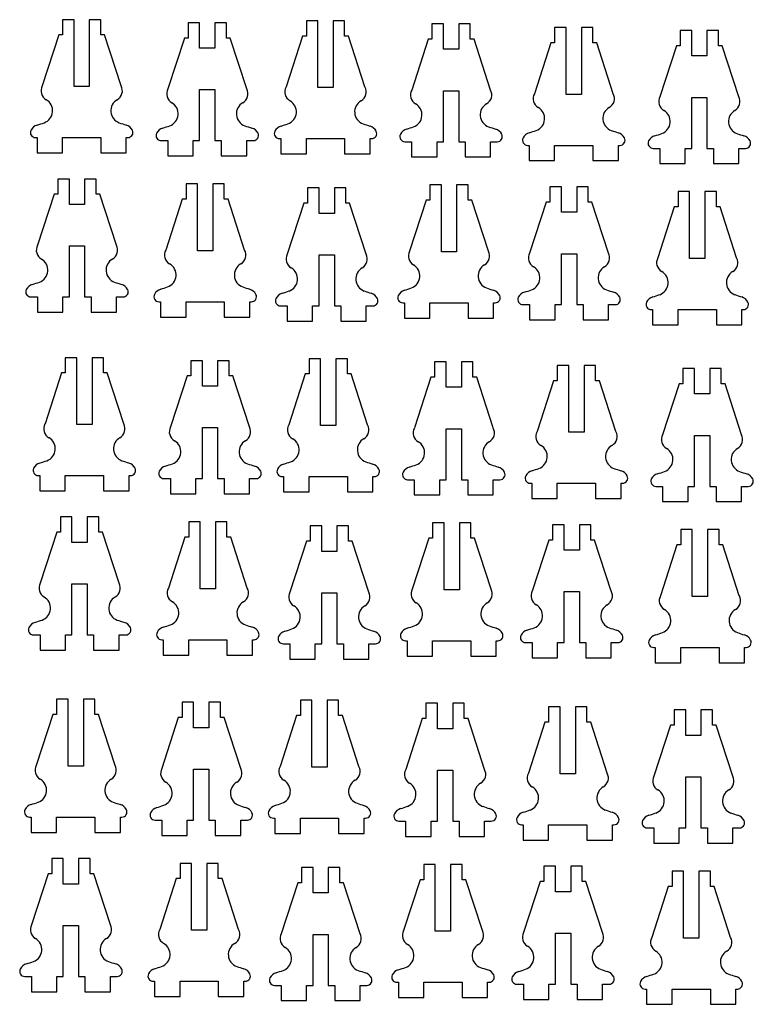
# Model space of a CAD drawing. Header units: millimetres. Extents: x 0 to 585, y 0 to 418.
# Tile 5 of 5: x 440 to 584, y 224 to 417. Entities that reach past the tile are written whole.
import ezdxf

# ---------------------------------------------------------------- set-up
doc = ezdxf.new("R2010")
doc.units = ezdxf.units.MM

msp = doc.modelspace()

# ---------------------------------------------------------------- linework, layer by layer
at = {"color": 7, "linetype": 'Continuous', "lineweight": 25}
for p, q in [((448.14, 416.85), (448.14, 413.85)), ((450.39, 416.85), (448.14, 416.85)), ((450.39, 403.72), (450.39, 416.85)), ((453.39, 416.85), (453.39, 403.72)), ((455.64, 416.85), (453.39, 416.85)), ((455.64, 413.85), (455.64, 416.85)), ((472.77, 416.26), (472.77, 413.26)), ((475.02, 416.26), (472.77, 416.26)), ((475.02, 411.26), (475.02, 416.26)), ((478.02, 416.26), (478.02, 411.26)), ((480.27, 416.26), (478.02, 416.26)), ((480.27, 413.26), (480.27, 416.26)), ((495.95, 416.65), (495.95, 413.65)), ((498.2, 416.65), (495.95, 416.65)), ((498.2, 403.52), (498.2, 416.65)), ((501.2, 416.65), (501.2, 403.52)), ((503.45, 416.65), (501.2, 416.65)), ((503.45, 413.65), (503.45, 416.65)), ((520.57, 416.05), (520.57, 413.05)), ((522.82, 416.05), (520.57, 416.05)), ((522.82, 411.05), (522.82, 416.05)), ((525.82, 416.05), (525.82, 411.05)), ((528.07, 416.05), (525.82, 416.05)), ((528.07, 413.05), (528.07, 416.05)), ((544.63, 415.34), (544.63, 412.34)), ((546.88, 415.34), (544.63, 415.34)), ((546.88, 402.2), (546.88, 415.34)), ((549.88, 415.34), (549.88, 402.2)), ((552.13, 415.34), (549.88, 415.34)), ((552.13, 412.34), (552.13, 415.34)), ((447.39, 413.85), (444.17, 403.85)), ((448.14, 413.85), (447.39, 413.85)), ((456.39, 413.85), (455.64, 413.85)), ((459.62, 403.85), (456.39, 413.85)), ((495.2, 413.65), (491.97, 403.65)), ((495.95, 413.65), (495.2, 413.65)), ((504.2, 413.65), (503.45, 413.65)), ((507.43, 403.65), (504.2, 413.65)), ((569.25, 414.74), (569.25, 411.74)), ((571.5, 414.74), (569.25, 414.74)), ((571.5, 409.74), (571.5, 414.74)), ((574.5, 414.74), (574.5, 409.74)), ((576.75, 414.74), (574.5, 414.74)), ((576.75, 411.74), (576.75, 414.74)), ((472.02, 413.26), (468.79, 403.26)), ((472.77, 413.26), (472.02, 413.26)), ((481.02, 413.26), (480.27, 413.26)), ((484.25, 403.26), (481.02, 413.26)), ((519.82, 413.05), (516.6, 403.05)), ((520.57, 413.05), (519.82, 413.05)), ((528.82, 413.05), (528.07, 413.05)), ((532.05, 403.05), (528.82, 413.05)), ((543.88, 412.34), (540.65, 402.34)), ((544.63, 412.34), (543.88, 412.34)), ((552.88, 412.34), (552.13, 412.34)), ((556.1, 402.34), (552.88, 412.34)), ((568.5, 411.74), (565.27, 401.74)), ((569.25, 411.74), (568.5, 411.74)), ((577.5, 411.74), (576.75, 411.74)), ((580.73, 401.74), (577.5, 411.74)), ((478.02, 411.26), (475.02, 411.26)), ((525.82, 411.05), (522.82, 411.05)), ((574.5, 409.74), (571.5, 409.74)), ((453.39, 403.72), (450.39, 403.72)), ((475.02, 403.13), (478.02, 403.13)), ((475.02, 393.13), (475.02, 403.13)), ((478.02, 403.13), (478.02, 393.13)), ((501.2, 403.52), (498.2, 403.52)), ((522.82, 402.92), (525.82, 402.92)), ((522.82, 392.92), (522.82, 402.92)), ((525.82, 402.92), (525.82, 392.92)), ((549.88, 402.2), (546.88, 402.2)), ((571.5, 401.61), (574.5, 401.61)), ((571.5, 391.61), (571.5, 401.61)), ((574.5, 401.61), (574.5, 391.61)), ((442.84, 393.72), (443.14, 393.72)), ((443.14, 393.72), (443.14, 390.72)), ((448.14, 393.72), (455.64, 393.72)), ((448.14, 390.72), (448.14, 393.72)), ((455.64, 393.72), (455.64, 390.72)), ((460.64, 393.72), (460.94, 393.72)), ((460.64, 390.72), (460.64, 393.72)), ((467.47, 393.13), (468.77, 393.13)), ((468.77, 393.13), (468.77, 390.13)), ((473.77, 393.13), (475.02, 393.13)), ((473.77, 390.13), (473.77, 393.13)), ((478.02, 393.13), (479.27, 393.13)), ((479.27, 393.13), (479.27, 390.13)), ((484.27, 393.13), (485.57, 393.13)), ((484.27, 390.13), (484.27, 393.13)), ((490.65, 393.52), (490.95, 393.52)), ((490.95, 393.52), (490.95, 390.52)), ((495.95, 393.52), (503.45, 393.52)), ((495.95, 390.52), (495.95, 393.52)), ((503.45, 393.52), (503.45, 390.52)), ((508.45, 393.52), (508.75, 393.52)), ((508.45, 390.52), (508.45, 393.52)), ((515.27, 392.92), (516.57, 392.92)), ((516.57, 392.92), (516.57, 389.92)), ((521.57, 392.92), (522.82, 392.92)), ((521.57, 389.92), (521.57, 392.92)), ((525.82, 392.92), (527.07, 392.92)), ((527.07, 392.92), (527.07, 389.92)), ((532.07, 392.92), (533.37, 392.92)), ((532.07, 389.92), (532.07, 392.92)), ((539.33, 392.2), (539.63, 392.2)), ((539.63, 392.2), (539.63, 389.2)), ((544.63, 392.2), (552.13, 392.2)), ((544.63, 389.2), (544.63, 392.2)), ((552.13, 392.2), (552.13, 389.2)), ((557.13, 392.2), (557.43, 392.2)), ((557.13, 389.2), (557.13, 392.2)), ((443.14, 390.72), (448.14, 390.72)), ((455.64, 390.72), (460.64, 390.72)), ((490.95, 390.52), (495.95, 390.52)), ((503.45, 390.52), (508.45, 390.52)), ((563.95, 391.61), (565.25, 391.61)), ((565.25, 391.61), (565.25, 388.61)), ((570.25, 391.61), (571.5, 391.61)), ((570.25, 388.61), (570.25, 391.61)), ((574.5, 391.61), (575.75, 391.61)), ((575.75, 391.61), (575.75, 388.61)), ((580.75, 391.61), (582.05, 391.61)), ((580.75, 388.61), (580.75, 391.61)), ((468.77, 390.13), (473.77, 390.13)), ((479.27, 390.13), (484.27, 390.13)), ((516.57, 389.92), (521.57, 389.92)), ((527.07, 389.92), (532.07, 389.92)), ((539.63, 389.2), (544.63, 389.2)), ((552.13, 389.2), (557.13, 389.2)), ((565.25, 388.61), (570.25, 388.61)), ((575.75, 388.61), (580.75, 388.61)), ((447.22, 385.6), (447.22, 382.6)), ((449.47, 385.6), (447.22, 385.6)), ((449.47, 380.6), (449.47, 385.6)), ((452.47, 385.6), (452.47, 380.6)), ((454.72, 385.6), (452.47, 385.6)), ((454.72, 382.6), (454.72, 385.6)), ((472.36, 384.65), (472.36, 381.65)), ((474.61, 384.65), (472.36, 384.65)), ((474.61, 371.51), (474.61, 384.65)), ((477.61, 384.65), (477.61, 371.51)), ((479.86, 384.65), (477.61, 384.65)), ((479.86, 381.65), (479.86, 384.65)), ((520.16, 384.44), (520.16, 381.44)), ((522.41, 384.44), (520.16, 384.44)), ((522.41, 371.31), (522.41, 384.44)), ((525.41, 384.44), (525.41, 371.31)), ((527.66, 384.44), (525.41, 384.44)), ((527.66, 381.44), (527.66, 384.44)), ((446.47, 382.6), (443.24, 372.6)), ((447.22, 382.6), (446.47, 382.6)), ((455.47, 382.6), (454.72, 382.6)), ((458.69, 372.6), (455.47, 382.6)), ((496.18, 383.85), (496.18, 380.85)), ((498.43, 383.85), (496.18, 383.85)), ((498.43, 378.85), (498.43, 383.85)), ((501.43, 383.85), (501.43, 378.85)), ((503.68, 383.85), (501.43, 383.85)), ((503.68, 380.85), (503.68, 383.85)), ((543.7, 384.08), (543.7, 381.08)), ((545.95, 384.08), (543.7, 384.08)), ((545.95, 379.08), (545.95, 384.08)), ((548.95, 384.08), (548.95, 379.08)), ((551.2, 384.08), (548.95, 384.08)), ((551.2, 381.08), (551.2, 384.08)), ((568.84, 383.13), (568.84, 380.13)), ((571.09, 383.13), (568.84, 383.13)), ((571.09, 370), (571.09, 383.13)), ((574.09, 383.13), (574.09, 370)), ((576.34, 383.13), (574.09, 383.13)), ((576.34, 380.13), (576.34, 383.13)), ((452.47, 380.6), (449.47, 380.6)), ((471.61, 381.65), (468.38, 371.65)), ((472.36, 381.65), (471.61, 381.65)), ((480.61, 381.65), (479.86, 381.65)), ((483.83, 371.65), (480.61, 381.65)), ((495.43, 380.85), (492.2, 370.85)), ((496.18, 380.85), (495.43, 380.85)), ((504.43, 380.85), (503.68, 380.85)), ((507.65, 370.85), (504.43, 380.85)), ((519.41, 381.44), (516.18, 371.44)), ((520.16, 381.44), (519.41, 381.44)), ((528.41, 381.44), (527.66, 381.44)), ((531.64, 371.44), (528.41, 381.44)), ((542.95, 381.08), (539.72, 371.08)), ((543.7, 381.08), (542.95, 381.08)), ((551.95, 381.08), (551.2, 381.08)), ((555.17, 371.08), (551.95, 381.08)), ((501.43, 378.85), (498.43, 378.85)), ((548.95, 379.08), (545.95, 379.08)), ((568.09, 380.13), (564.86, 370.13)), ((568.84, 380.13), (568.09, 380.13)), ((577.09, 380.13), (576.34, 380.13)), ((580.31, 370.13), (577.09, 380.13)), ((449.47, 372.46), (452.47, 372.46)), ((449.47, 362.46), (449.47, 372.46)), ((452.47, 372.46), (452.47, 362.46)), ((477.61, 371.51), (474.61, 371.51)), ((525.41, 371.31), (522.41, 371.31)), ((545.95, 370.95), (548.95, 370.95)), ((545.95, 360.95), (545.95, 370.95)), ((548.95, 370.95), (548.95, 360.95)), ((498.43, 370.72), (501.43, 370.72)), ((498.43, 360.72), (498.43, 370.72)), ((501.43, 370.72), (501.43, 360.72)), ((574.09, 370), (571.09, 370)), ((441.92, 362.46), (443.22, 362.46)), ((443.22, 362.46), (443.22, 359.46)), ((448.22, 362.46), (449.47, 362.46)), ((448.22, 359.46), (448.22, 362.46)), ((452.47, 362.46), (453.72, 362.46)), ((453.72, 362.46), (453.72, 359.46)), ((458.72, 362.46), (460.02, 362.46)), ((458.72, 359.46), (458.72, 362.46)), ((467.06, 361.51), (467.36, 361.51)), ((467.36, 361.51), (467.36, 358.51)), ((472.36, 361.51), (479.86, 361.51)), ((472.36, 358.51), (472.36, 361.51)), ((479.86, 361.51), (479.86, 358.51)), ((484.86, 361.51), (485.16, 361.51)), ((484.86, 358.51), (484.86, 361.51)), ((514.86, 361.31), (515.16, 361.31)), ((515.16, 361.31), (515.16, 358.31)), ((520.16, 361.31), (527.66, 361.31)), ((520.16, 358.31), (520.16, 361.31)), ((527.66, 361.31), (527.66, 358.31)), ((532.66, 361.31), (532.96, 361.31)), ((532.66, 358.31), (532.66, 361.31)), ((443.22, 359.46), (448.22, 359.46)), ((453.72, 359.46), (458.72, 359.46)), ((490.88, 360.72), (492.18, 360.72)), ((492.18, 360.72), (492.18, 357.72)), ((497.18, 360.72), (498.43, 360.72)), ((497.18, 357.72), (497.18, 360.72)), ((501.43, 360.72), (502.68, 360.72)), ((502.68, 360.72), (502.68, 357.72)), ((507.68, 360.72), (508.98, 360.72)), ((507.68, 357.72), (507.68, 360.72)), ((538.4, 360.95), (539.7, 360.95)), ((539.7, 360.95), (539.7, 357.95)), ((544.7, 360.95), (545.95, 360.95)), ((544.7, 357.95), (544.7, 360.95)), ((548.95, 360.95), (550.2, 360.95)), ((550.2, 360.95), (550.2, 357.95)), ((555.2, 360.95), (556.5, 360.95)), ((555.2, 357.95), (555.2, 360.95)), ((563.54, 360), (563.84, 360)), ((563.84, 360), (563.84, 357)), ((568.84, 360), (576.34, 360)), ((568.84, 357), (568.84, 360)), ((576.34, 360), (576.34, 357)), ((581.34, 360), (581.64, 360)), ((581.34, 357), (581.34, 360)), ((467.36, 358.51), (472.36, 358.51)), ((479.86, 358.51), (484.86, 358.51)), ((492.18, 357.72), (497.18, 357.72)), ((502.68, 357.72), (507.68, 357.72)), ((515.16, 358.31), (520.16, 358.31)), ((527.66, 358.31), (532.66, 358.31)), ((539.7, 357.95), (544.7, 357.95)), ((550.2, 357.95), (555.2, 357.95)), ((563.84, 357), (568.84, 357)), ((576.34, 357), (581.34, 357)), ((448.67, 350.55), (448.67, 347.55)), ((450.92, 350.55), (448.67, 350.55)), ((450.92, 337.42), (450.92, 350.55)), ((453.92, 350.55), (453.92, 337.42)), ((456.17, 350.55), (453.92, 350.55)), ((456.17, 347.55), (456.17, 350.55)), ((473.3, 349.96), (473.3, 346.96)), ((475.55, 349.96), (473.3, 349.96)), ((475.55, 344.96), (475.55, 349.96)), ((478.55, 349.96), (478.55, 344.96)), ((480.8, 349.96), (478.55, 349.96)), ((480.8, 346.96), (480.8, 349.96)), ((496.48, 350.35), (496.48, 347.35)), ((498.73, 350.35), (496.48, 350.35)), ((498.73, 337.22), (498.73, 350.35)), ((501.73, 350.35), (501.73, 337.22)), ((503.98, 350.35), (501.73, 350.35)), ((503.98, 347.35), (503.98, 350.35)), ((521.1, 349.76), (521.1, 346.76)), ((523.35, 349.76), (521.1, 349.76)), ((523.35, 344.76), (523.35, 349.76)), ((526.35, 349.76), (526.35, 344.76)), ((528.6, 349.76), (526.35, 349.76)), ((528.6, 346.76), (528.6, 349.76)), ((545.15, 349.04), (545.15, 346.04)), ((547.4, 349.04), (545.15, 349.04)), ((547.4, 335.91), (547.4, 349.04)), ((550.4, 349.04), (550.4, 335.91)), ((552.65, 349.04), (550.4, 349.04)), ((552.65, 346.04), (552.65, 349.04)), ((569.78, 348.44), (569.78, 345.44)), ((572.03, 348.44), (569.78, 348.44)), ((572.03, 343.44), (572.03, 348.44)), ((575.03, 348.44), (575.03, 343.44)), ((577.28, 348.44), (575.03, 348.44)), ((577.28, 345.44), (577.28, 348.44)), ((447.92, 347.55), (444.7, 337.55)), ((448.67, 347.55), (447.92, 347.55)), ((456.92, 347.55), (456.17, 347.55)), ((460.15, 337.55), (456.92, 347.55)), ((472.55, 346.96), (469.32, 336.96)), ((473.3, 346.96), (472.55, 346.96)), ((481.55, 346.96), (480.8, 346.96)), ((484.77, 336.96), (481.55, 346.96)), ((495.73, 347.35), (492.5, 337.35)), ((496.48, 347.35), (495.73, 347.35)), ((504.73, 347.35), (503.98, 347.35)), ((507.95, 337.35), (504.73, 347.35)), ((520.35, 346.76), (517.13, 336.76)), ((521.1, 346.76), (520.35, 346.76)), ((529.35, 346.76), (528.6, 346.76)), ((532.58, 336.76), (529.35, 346.76)), ((544.4, 346.04), (541.18, 336.04)), ((545.15, 346.04), (544.4, 346.04)), ((553.4, 346.04), (552.65, 346.04)), ((556.63, 336.04), (553.4, 346.04)), ((478.55, 344.96), (475.55, 344.96)), ((526.35, 344.76), (523.35, 344.76)), ((569.03, 345.44), (565.8, 335.44)), ((569.78, 345.44), (569.03, 345.44)), ((578.03, 345.44), (577.28, 345.44)), ((581.26, 335.44), (578.03, 345.44)), ((575.03, 343.44), (572.03, 343.44)), ((453.92, 337.42), (450.92, 337.42)), ((475.55, 336.83), (478.55, 336.83)), ((475.55, 326.83), (475.55, 336.83)), ((478.55, 336.83), (478.55, 326.83)), ((501.73, 337.22), (498.73, 337.22)), ((523.35, 336.62), (526.35, 336.62)), ((523.35, 326.62), (523.35, 336.62)), ((526.35, 336.62), (526.35, 326.62)), ((550.4, 335.91), (547.4, 335.91)), ((572.03, 335.31), (575.03, 335.31)), ((572.03, 325.31), (572.03, 335.31)), ((575.03, 335.31), (575.03, 325.31)), ((443.37, 327.42), (443.67, 327.42)), ((443.67, 327.42), (443.67, 324.42)), ((448.67, 327.42), (456.17, 327.42)), ((448.67, 324.42), (448.67, 327.42)), ((456.17, 327.42), (456.17, 324.42)), ((461.17, 327.42), (461.47, 327.42)), ((461.17, 324.42), (461.17, 327.42)), ((468, 326.83), (469.3, 326.83)), ((469.3, 326.83), (469.3, 323.83)), ((474.3, 326.83), (475.55, 326.83)), ((474.3, 323.83), (474.3, 326.83)), ((478.55, 326.83), (479.8, 326.83)), ((479.8, 326.83), (479.8, 323.83)), ((484.8, 326.83), (486.1, 326.83)), ((484.8, 323.83), (484.8, 326.83)), ((491.18, 327.22), (491.48, 327.22)), ((491.48, 327.22), (491.48, 324.22)), ((496.48, 327.22), (503.98, 327.22)), ((496.48, 324.22), (496.48, 327.22)), ((503.98, 327.22), (503.98, 324.22)), ((508.98, 327.22), (509.28, 327.22)), ((508.98, 324.22), (508.98, 327.22)), ((515.8, 326.62), (517.1, 326.62)), ((517.1, 326.62), (517.1, 323.62)), ((522.1, 326.62), (523.35, 326.62)), ((522.1, 323.62), (522.1, 326.62)), ((526.35, 326.62), (527.6, 326.62)), ((527.6, 326.62), (527.6, 323.62)), ((532.6, 326.62), (533.9, 326.62)), ((532.6, 323.62), (532.6, 326.62)), ((539.85, 325.91), (540.15, 325.91)), ((540.15, 325.91), (540.15, 322.91)), ((545.15, 325.91), (552.65, 325.91)), ((545.15, 322.91), (545.15, 325.91)), ((552.65, 325.91), (552.65, 322.91)), ((557.65, 325.91), (557.95, 325.91)), ((557.65, 322.91), (557.65, 325.91)), ((564.48, 325.31), (565.78, 325.31)), ((565.78, 325.31), (565.78, 322.31)), ((570.78, 325.31), (572.03, 325.31)), ((570.78, 322.31), (570.78, 325.31)), ((575.03, 325.31), (576.28, 325.31)), ((576.28, 325.31), (576.28, 322.31)), ((581.28, 325.31), (582.58, 325.31)), ((581.28, 322.31), (581.28, 325.31)), ((443.67, 324.42), (448.67, 324.42)), ((456.17, 324.42), (461.17, 324.42)), ((469.3, 323.83), (474.3, 323.83)), ((479.8, 323.83), (484.8, 323.83)), ((491.48, 324.22), (496.48, 324.22)), ((503.98, 324.22), (508.98, 324.22)), ((517.1, 323.62), (522.1, 323.62)), ((527.6, 323.62), (532.6, 323.62)), ((540.15, 322.91), (545.15, 322.91)), ((552.65, 322.91), (557.65, 322.91)), ((565.78, 322.31), (570.78, 322.31)), ((576.28, 322.31), (581.28, 322.31)), ((447.74, 319.3), (447.74, 316.3)), ((449.99, 319.3), (447.74, 319.3)), ((449.99, 314.3), (449.99, 319.3)), ((452.99, 319.3), (452.99, 314.3)), ((455.24, 319.3), (452.99, 319.3)), ((455.24, 316.3), (455.24, 319.3)), ((472.88, 318.35), (472.88, 315.35)), ((475.13, 318.35), (472.88, 318.35)), ((475.13, 305.22), (475.13, 318.35)), ((478.13, 318.35), (478.13, 305.22)), ((480.38, 318.35), (478.13, 318.35)), ((480.38, 315.35), (480.38, 318.35)), ((496.7, 317.55), (496.7, 314.55)), ((498.95, 317.55), (496.7, 317.55)), ((498.95, 312.55), (498.95, 317.55)), ((501.95, 317.55), (501.95, 312.55)), ((504.2, 317.55), (501.95, 317.55)), ((504.2, 314.55), (504.2, 317.55)), ((520.69, 318.14), (520.69, 315.14)), ((522.94, 318.14), (520.69, 318.14)), ((522.94, 305.01), (522.94, 318.14)), ((525.94, 318.14), (525.94, 305.01)), ((528.19, 318.14), (525.94, 318.14)), ((528.19, 315.14), (528.19, 318.14)), ((544.22, 317.78), (544.22, 314.78)), ((546.47, 317.78), (544.22, 317.78)), ((546.47, 312.78), (546.47, 317.78)), ((549.47, 317.78), (549.47, 312.78)), ((551.72, 317.78), (549.47, 317.78)), ((551.72, 314.78), (551.72, 317.78)), ((569.36, 316.83), (569.36, 313.83)), ((571.61, 316.83), (569.36, 316.83)), ((571.61, 303.7), (571.61, 316.83)), ((574.61, 316.83), (574.61, 303.7)), ((576.86, 316.83), (574.61, 316.83)), ((576.86, 313.83), (576.86, 316.83)), ((446.99, 316.3), (443.77, 306.3)), ((447.74, 316.3), (446.99, 316.3)), ((455.99, 316.3), (455.24, 316.3)), ((459.22, 306.3), (455.99, 316.3)), ((472.13, 315.35), (468.91, 305.35)), ((472.88, 315.35), (472.13, 315.35)), ((481.13, 315.35), (480.38, 315.35)), ((484.36, 305.35), (481.13, 315.35)), ((519.94, 315.14), (516.71, 305.14)), ((520.69, 315.14), (519.94, 315.14)), ((528.94, 315.14), (528.19, 315.14)), ((532.16, 305.14), (528.94, 315.14)), ((452.99, 314.3), (449.99, 314.3)), ((495.95, 314.55), (492.73, 304.55)), ((496.7, 314.55), (495.95, 314.55)), ((504.95, 314.55), (504.2, 314.55)), ((508.18, 304.55), (504.95, 314.55)), ((543.47, 314.78), (540.25, 304.78)), ((544.22, 314.78), (543.47, 314.78)), ((552.47, 314.78), (551.72, 314.78)), ((555.7, 304.78), (552.47, 314.78)), ((568.61, 313.83), (565.39, 303.83)), ((569.36, 313.83), (568.61, 313.83)), ((577.61, 313.83), (576.86, 313.83)), ((580.84, 303.83), (577.61, 313.83)), ((501.95, 312.55), (498.95, 312.55)), ((549.47, 312.78), (546.47, 312.78)), ((449.99, 306.16), (452.99, 306.16)), ((449.99, 296.16), (449.99, 306.16)), ((452.99, 306.16), (452.99, 296.16)), ((478.13, 305.22), (475.13, 305.22)), ((498.95, 304.42), (501.95, 304.42)), ((498.95, 294.42), (498.95, 304.42)), ((501.95, 304.42), (501.95, 294.42)), ((525.94, 305.01), (522.94, 305.01)), ((546.47, 304.65), (549.47, 304.65)), ((546.47, 294.65), (546.47, 304.65)), ((549.47, 304.65), (549.47, 294.65)), ((574.61, 303.7), (571.61, 303.7)), ((442.44, 296.16), (443.74, 296.16)), ((443.74, 296.16), (443.74, 293.16)), ((448.74, 296.16), (449.99, 296.16)), ((448.74, 293.16), (448.74, 296.16)), ((452.99, 296.16), (454.24, 296.16)), ((454.24, 296.16), (454.24, 293.16)), ((459.24, 296.16), (460.54, 296.16)), ((459.24, 293.16), (459.24, 296.16)), ((467.58, 295.22), (467.88, 295.22)), ((467.88, 295.22), (467.88, 292.22)), ((472.88, 295.22), (480.38, 295.22)), ((472.88, 292.22), (472.88, 295.22)), ((480.38, 295.22), (480.38, 292.22)), ((485.38, 295.22), (485.68, 295.22)), ((485.38, 292.22), (485.38, 295.22)), ((491.4, 294.42), (492.7, 294.42)), ((492.7, 294.42), (492.7, 291.42)), ((497.7, 294.42), (498.95, 294.42)), ((497.7, 291.42), (497.7, 294.42)), ((501.95, 294.42), (503.2, 294.42)), ((503.2, 294.42), (503.2, 291.42)), ((508.2, 294.42), (509.5, 294.42)), ((508.2, 291.42), (508.2, 294.42)), ((515.39, 295.01), (515.69, 295.01)), ((515.69, 295.01), (515.69, 292.01)), ((520.69, 295.01), (528.19, 295.01)), ((520.69, 292.01), (520.69, 295.01)), ((528.19, 295.01), (528.19, 292.01)), ((533.19, 295.01), (533.49, 295.01)), ((533.19, 292.01), (533.19, 295.01)), ((538.92, 294.65), (540.22, 294.65)), ((540.22, 294.65), (540.22, 291.65)), ((545.22, 294.65), (546.47, 294.65)), ((545.22, 291.65), (545.22, 294.65)), ((549.47, 294.65), (550.72, 294.65)), ((550.72, 294.65), (550.72, 291.65)), ((555.72, 294.65), (557.02, 294.65)), ((555.72, 291.65), (555.72, 294.65)), ((564.06, 293.7), (564.36, 293.7)), ((564.36, 293.7), (564.36, 290.7)), ((569.36, 293.7), (576.86, 293.7)), ((569.36, 290.7), (569.36, 293.7)), ((576.86, 293.7), (576.86, 290.7)), ((581.86, 293.7), (582.16, 293.7)), ((581.86, 290.7), (581.86, 293.7)), ((443.74, 293.16), (448.74, 293.16)), ((454.24, 293.16), (459.24, 293.16)), ((467.88, 292.22), (472.88, 292.22)), ((480.38, 292.22), (485.38, 292.22)), ((515.69, 292.01), (520.69, 292.01)), ((528.19, 292.01), (533.19, 292.01)), ((492.7, 291.42), (497.7, 291.42)), ((503.2, 291.42), (508.2, 291.42)), ((540.22, 291.65), (545.22, 291.65)), ((550.72, 291.65), (555.72, 291.65)), ((564.36, 290.7), (569.36, 290.7)), ((576.86, 290.7), (581.86, 290.7)), ((446.97, 283.56), (446.97, 280.56)), ((449.22, 283.56), (446.97, 283.56)), ((449.22, 270.43), (449.22, 283.56)), ((452.22, 283.56), (452.22, 270.43)), ((454.47, 283.56), (452.22, 283.56)), ((454.47, 280.56), (454.47, 283.56)), ((471.59, 282.96), (471.59, 279.96)), ((473.84, 282.96), (471.59, 282.96)), ((473.84, 277.96), (473.84, 282.96)), ((476.84, 282.96), (476.84, 277.96)), ((479.09, 282.96), (476.84, 282.96)), ((479.09, 279.96), (479.09, 282.96)), ((494.77, 283.35), (494.77, 280.35)), ((497.02, 283.35), (494.77, 283.35)), ((497.02, 270.22), (497.02, 283.35)), ((500.02, 283.35), (500.02, 270.22)), ((502.27, 283.35), (500.02, 283.35)), ((502.27, 280.35), (502.27, 283.35)), ((519.4, 282.76), (519.4, 279.76)), ((521.65, 282.76), (519.4, 282.76)), ((521.65, 277.76), (521.65, 282.76)), ((524.65, 282.76), (524.65, 277.76)), ((526.9, 282.76), (524.65, 282.76)), ((526.9, 279.76), (526.9, 282.76)), ((543.45, 282.04), (543.45, 279.04)), ((545.7, 282.04), (543.45, 282.04)), ((545.7, 268.91), (545.7, 282.04)), ((548.7, 282.04), (548.7, 268.91)), ((550.95, 282.04), (548.7, 282.04)), ((550.95, 279.04), (550.95, 282.04)), ((446.22, 280.56), (442.99, 270.56)), ((446.97, 280.56), (446.22, 280.56)), ((455.22, 280.56), (454.47, 280.56)), ((458.44, 270.56), (455.22, 280.56)), ((494.02, 280.35), (490.8, 270.35)), ((494.77, 280.35), (494.02, 280.35)), ((503.02, 280.35), (502.27, 280.35)), ((506.25, 270.35), (503.02, 280.35)), ((568.07, 281.45), (568.07, 278.45)), ((570.32, 281.45), (568.07, 281.45)), ((570.32, 276.45), (570.32, 281.45)), ((573.32, 281.45), (573.32, 276.45)), ((575.57, 281.45), (573.32, 281.45)), ((575.57, 278.45), (575.57, 281.45)), ((470.84, 279.96), (467.62, 269.96)), ((471.59, 279.96), (470.84, 279.96)), ((479.84, 279.96), (479.09, 279.96)), ((483.07, 269.96), (479.84, 279.96)), ((518.65, 279.76), (515.42, 269.76)), ((519.4, 279.76), (518.65, 279.76)), ((527.65, 279.76), (526.9, 279.76)), ((530.87, 269.76), (527.65, 279.76)), ((542.7, 279.04), (539.47, 269.04)), ((543.45, 279.04), (542.7, 279.04)), ((551.7, 279.04), (550.95, 279.04)), ((554.93, 269.04), (551.7, 279.04)), ((567.32, 278.45), (564.1, 268.45)), ((568.07, 278.45), (567.32, 278.45)), ((576.32, 278.45), (575.57, 278.45)), ((579.55, 268.45), (576.32, 278.45)), ((476.84, 277.96), (473.84, 277.96)), ((524.65, 277.76), (521.65, 277.76)), ((573.32, 276.45), (570.32, 276.45)), ((452.22, 270.43), (449.22, 270.43)), ((473.84, 269.83), (476.84, 269.83)), ((473.84, 259.83), (473.84, 269.83)), ((476.84, 269.83), (476.84, 259.83)), ((500.02, 270.22), (497.02, 270.22)), ((521.65, 269.63), (524.65, 269.63)), ((521.65, 259.63), (521.65, 269.63)), ((524.65, 269.63), (524.65, 259.63)), ((548.7, 268.91), (545.7, 268.91)), ((570.32, 268.31), (573.32, 268.31)), ((570.32, 258.31), (570.32, 268.31)), ((573.32, 268.31), (573.32, 258.31)), ((441.67, 260.43), (441.97, 260.43)), ((441.97, 260.43), (441.97, 257.43)), ((446.97, 260.43), (454.47, 260.43)), ((446.97, 257.43), (446.97, 260.43)), ((454.47, 260.43), (454.47, 257.43)), ((459.47, 260.43), (459.77, 260.43)), ((459.47, 257.43), (459.47, 260.43)), ((466.29, 259.83), (467.59, 259.83)), ((467.59, 259.83), (467.59, 256.83)), ((472.59, 259.83), (473.84, 259.83)), ((472.59, 256.83), (472.59, 259.83)), ((476.84, 259.83), (478.09, 259.83)), ((478.09, 259.83), (478.09, 256.83)), ((483.09, 259.83), (484.39, 259.83)), ((483.09, 256.83), (483.09, 259.83)), ((489.47, 260.22), (489.77, 260.22)), ((489.77, 260.22), (489.77, 257.22)), ((494.77, 260.22), (502.27, 260.22)), ((494.77, 257.22), (494.77, 260.22)), ((502.27, 260.22), (502.27, 257.22)), ((507.27, 260.22), (507.57, 260.22)), ((507.27, 257.22), (507.27, 260.22)), ((514.1, 259.63), (515.4, 259.63)), ((515.4, 259.63), (515.4, 256.63)), ((520.4, 259.63), (521.65, 259.63)), ((520.4, 256.63), (520.4, 259.63)), ((524.65, 259.63), (525.9, 259.63)), ((525.9, 259.63), (525.9, 256.63)), ((530.9, 259.63), (532.2, 259.63)), ((530.9, 256.63), (530.9, 259.63)), ((538.15, 258.91), (538.45, 258.91)), ((538.45, 258.91), (538.45, 255.91)), ((543.45, 258.91), (550.95, 258.91)), ((543.45, 255.91), (543.45, 258.91)), ((550.95, 258.91), (550.95, 255.91)), ((555.95, 258.91), (556.25, 258.91)), ((555.95, 255.91), (555.95, 258.91)), ((441.97, 257.43), (446.97, 257.43)), ((454.47, 257.43), (459.47, 257.43)), ((489.77, 257.22), (494.77, 257.22)), ((502.27, 257.22), (507.27, 257.22)), ((562.77, 258.31), (564.07, 258.31)), ((564.07, 258.31), (564.07, 255.31)), ((569.07, 258.31), (570.32, 258.31)), ((569.07, 255.31), (569.07, 258.31)), ((573.32, 258.31), (574.57, 258.31)), ((574.57, 258.31), (574.57, 255.31)), ((579.57, 258.31), (580.87, 258.31)), ((579.57, 255.31), (579.57, 258.31)), ((467.59, 256.83), (472.59, 256.83)), ((478.09, 256.83), (483.09, 256.83)), ((515.4, 256.63), (520.4, 256.63)), ((525.9, 256.63), (530.9, 256.63)), ((538.45, 255.91), (543.45, 255.91)), ((550.95, 255.91), (555.95, 255.91)), ((564.07, 255.31), (569.07, 255.31)), ((574.57, 255.31), (579.57, 255.31)), ((446.04, 252.3), (446.04, 249.3)), ((448.29, 252.3), (446.04, 252.3)), ((448.29, 247.3), (448.29, 252.3)), ((451.29, 252.3), (451.29, 247.3)), ((453.54, 252.3), (451.29, 252.3)), ((453.54, 249.3), (453.54, 252.3)), ((471.18, 251.35), (471.18, 248.35)), ((473.43, 251.35), (471.18, 251.35)), ((473.43, 238.22), (473.43, 251.35)), ((476.43, 251.35), (476.43, 238.22)), ((478.68, 251.35), (476.43, 251.35)), ((478.68, 248.35), (478.68, 251.35)), ((518.98, 251.15), (518.98, 248.15)), ((521.23, 251.15), (518.98, 251.15)), ((521.23, 238.02), (521.23, 251.15)), ((524.23, 251.15), (524.23, 238.02)), ((526.48, 251.15), (524.23, 251.15)), ((526.48, 248.15), (526.48, 251.15)), ((445.29, 249.3), (442.06, 239.3)), ((446.04, 249.3), (445.29, 249.3)), ((454.29, 249.3), (453.54, 249.3)), ((457.51, 239.3), (454.29, 249.3)), ((495, 250.55), (495, 247.55)), ((497.25, 250.55), (495, 250.55)), ((497.25, 245.55), (497.25, 250.55)), ((500.25, 250.55), (500.25, 245.55)), ((502.5, 250.55), (500.25, 250.55)), ((502.5, 247.55), (502.5, 250.55)), ((542.52, 250.78), (542.52, 247.78)), ((544.77, 250.78), (542.52, 250.78)), ((544.77, 245.78), (544.77, 250.78)), ((547.77, 250.78), (547.77, 245.78)), ((550.02, 250.78), (547.77, 250.78)), ((550.02, 247.78), (550.02, 250.78)), ((567.66, 249.83), (567.66, 246.83)), ((569.91, 249.83), (567.66, 249.83)), ((569.91, 236.7), (569.91, 249.83)), ((572.91, 249.83), (572.91, 236.7)), ((575.16, 249.83), (572.91, 249.83)), ((575.16, 246.83), (575.16, 249.83)), ((451.29, 247.3), (448.29, 247.3)), ((470.43, 248.35), (467.2, 238.35)), ((471.18, 248.35), (470.43, 248.35)), ((479.43, 248.35), (478.68, 248.35)), ((482.66, 238.35), (479.43, 248.35)), ((494.25, 247.55), (491.02, 237.55)), ((495, 247.55), (494.25, 247.55)), ((503.25, 247.55), (502.5, 247.55)), ((506.48, 237.55), (503.25, 247.55)), ((518.23, 248.15), (515.01, 238.15)), ((518.98, 248.15), (518.23, 248.15)), ((527.23, 248.15), (526.48, 248.15)), ((530.46, 238.15), (527.23, 248.15)), ((541.77, 247.78), (538.54, 237.78)), ((542.52, 247.78), (541.77, 247.78)), ((550.77, 247.78), (550.02, 247.78)), ((554, 237.78), (550.77, 247.78)), ((500.25, 245.55), (497.25, 245.55)), ((547.77, 245.78), (544.77, 245.78)), ((566.91, 246.83), (563.68, 236.83)), ((567.66, 246.83), (566.91, 246.83)), ((575.91, 246.83), (575.16, 246.83)), ((579.14, 236.83), (575.91, 246.83)), ((448.29, 239.17), (451.29, 239.17)), ((448.29, 229.17), (448.29, 239.17)), ((451.29, 239.17), (451.29, 229.17)), ((476.43, 238.22), (473.43, 238.22)), ((524.23, 238.02), (521.23, 238.02)), ((544.77, 237.65), (547.77, 237.65)), ((544.77, 227.65), (544.77, 237.65)), ((547.77, 237.65), (547.77, 227.65)), ((497.25, 237.42), (500.25, 237.42)), ((497.25, 227.42), (497.25, 237.42)), ((500.25, 237.42), (500.25, 227.42)), ((572.91, 236.7), (569.91, 236.7)), ((440.74, 229.17), (442.04, 229.17)), ((442.04, 229.17), (442.04, 226.17)), ((447.04, 229.17), (448.29, 229.17)), ((447.04, 226.17), (447.04, 229.17)), ((451.29, 229.17), (452.54, 229.17)), ((452.54, 229.17), (452.54, 226.17)), ((457.54, 229.17), (458.84, 229.17)), ((457.54, 226.17), (457.54, 229.17)), ((465.88, 228.22), (466.18, 228.22)), ((466.18, 228.22), (466.18, 225.22)), ((471.18, 228.22), (478.68, 228.22)), ((471.18, 225.22), (471.18, 228.22)), ((478.68, 228.22), (478.68, 225.22)), ((483.68, 228.22), (483.98, 228.22)), ((483.68, 225.22), (483.68, 228.22)), ((513.68, 228.02), (513.98, 228.02)), ((513.98, 228.02), (513.98, 225.02)), ((518.98, 228.02), (526.48, 228.02)), ((518.98, 225.02), (518.98, 228.02)), ((526.48, 228.02), (526.48, 225.02)), ((531.48, 228.02), (531.78, 228.02)), ((531.48, 225.02), (531.48, 228.02)), ((442.04, 226.17), (447.04, 226.17)), ((452.54, 226.17), (457.54, 226.17)), ((489.7, 227.42), (491, 227.42)), ((491, 227.42), (491, 224.42)), ((496, 227.42), (497.25, 227.42)), ((496, 224.42), (496, 227.42)), ((500.25, 227.42), (501.5, 227.42)), ((501.5, 227.42), (501.5, 224.42)), ((506.5, 227.42), (507.8, 227.42)), ((506.5, 224.42), (506.5, 227.42)), ((537.22, 227.65), (538.52, 227.65)), ((538.52, 227.65), (538.52, 224.65)), ((543.52, 227.65), (544.77, 227.65)), ((543.52, 224.65), (543.52, 227.65)), ((547.77, 227.65), (549.02, 227.65)), ((549.02, 227.65), (549.02, 224.65)), ((554.02, 227.65), (555.32, 227.65)), ((554.02, 224.65), (554.02, 227.65)), ((562.36, 226.7), (562.66, 226.7)), ((562.66, 226.7), (562.66, 223.7)), ((567.66, 226.7), (575.16, 226.7)), ((567.66, 223.7), (567.66, 226.7)), ((575.16, 226.7), (575.16, 223.7)), ((580.16, 226.7), (580.46, 226.7)), ((580.16, 223.7), (580.16, 226.7)), ((466.18, 225.22), (471.18, 225.22)), ((478.68, 225.22), (483.68, 225.22)), ((491, 224.42), (496, 224.42)), ((501.5, 224.42), (506.5, 224.42)), ((513.98, 225.02), (518.98, 225.02)), ((526.48, 225.02), (531.48, 225.02)), ((538.52, 224.65), (543.52, 224.65)), ((549.02, 224.65), (554.02, 224.65)), ((562.66, 223.7), (567.66, 223.7)), ((575.16, 223.7), (580.16, 223.7))]:
    msp.add_line(p, q, dxfattribs=at)
for centre, radius, start, end in [((445.92, 402.89), 2, 151.2792, 240.2048), ((457.87, 402.89), 2, 299.7952, 28.7208), ((470.55, 402.3), 2, 151.2792, 240.2048), ((482.49, 402.3), 2, 299.7952, 28.7208), ((493.73, 402.69), 2, 151.2792, 240.2048), ((505.67, 402.69), 2, 299.7952, 28.7208), ((518.35, 402.09), 2, 151.2792, 240.2048), ((530.3, 402.09), 2, 299.7952, 28.7208), ((542.4, 401.37), 2, 151.2792, 240.2048), ((554.35, 401.37), 2, 299.7952, 28.7208), ((443.69, 398.99), 2.5, 289.783, 60.2048), ((460.1, 398.99), 2.5, 119.7952, 250.217), ((468.31, 398.39), 2.5, 289.783, 60.2048), ((484.73, 398.39), 2.5, 119.7952, 250.217), ((491.49, 398.78), 2.5, 289.783, 60.2048), ((507.91, 398.78), 2.5, 119.7952, 250.217), ((516.12, 398.19), 2.5, 289.783, 60.2048), ((532.53, 398.19), 2.5, 119.7952, 250.217), ((567.03, 400.78), 2, 151.2792, 240.2048), ((578.97, 400.78), 2, 299.7952, 28.7208), ((540.17, 397.47), 2.5, 289.783, 60.2048), ((556.58, 397.47), 2.5, 119.7952, 250.217), ((564.79, 396.88), 2.5, 289.783, 60.2048), ((581.21, 396.88), 2.5, 119.7952, 250.217), ((443.74, 394.27), 2, 106.4297, 153.2663), ((436.26, 419.64), 24.45, 286.4297, 289.783), ((467.53, 419.64), 24.45, 250.217, 253.5703), ((460.05, 394.27), 2, 26.7337, 73.5703), ((460.88, 419.05), 24.45, 286.4297, 289.783), ((492.16, 419.05), 24.45, 250.217, 253.5703), ((491.54, 394.07), 2, 106.4297, 153.2663), ((484.06, 419.44), 24.45, 286.4297, 289.783), ((515.34, 419.44), 24.45, 250.217, 253.5703), ((507.86, 394.07), 2, 26.7337, 73.5703), ((442.84, 394.72), 1, 153.2663, 270), ((460.94, 394.72), 1, 270, 26.7337), ((467.47, 394.13), 1, 153.2663, 270), ((468.36, 393.68), 2, 106.4297, 153.2663), ((484.68, 393.68), 2, 26.7337, 73.5703), ((485.57, 394.13), 1, 270, 26.7337), ((490.65, 394.52), 1, 153.2663, 270), ((508.75, 394.52), 1, 270, 26.7337), ((515.27, 393.92), 1, 153.2663, 270), ((516.17, 393.47), 2, 106.4297, 153.2663), ((508.69, 418.85), 24.45, 286.4297, 289.783), ((539.96, 418.85), 24.45, 250.217, 253.5703), ((532.48, 393.47), 2, 26.7337, 73.5703), ((533.37, 393.92), 1, 270, 26.7337), ((540.22, 392.75), 2, 106.4297, 153.2663), ((532.74, 418.13), 24.45, 286.4297, 289.783), ((564.01, 418.13), 24.45, 250.217, 253.5703), ((556.53, 392.75), 2, 26.7337, 73.5703), ((564.84, 392.16), 2, 106.4297, 153.2663), ((557.36, 417.53), 24.45, 286.4297, 289.783), ((588.64, 417.53), 24.45, 250.217, 253.5703), ((581.16, 392.16), 2, 26.7337, 73.5703), ((539.33, 393.2), 1, 153.2663, 270), ((557.43, 393.2), 1, 270, 26.7337), ((563.95, 392.61), 1, 153.2663, 270), ((582.05, 392.61), 1, 270, 26.7337), ((444.99, 371.63), 2, 151.2792, 240.2048), ((456.94, 371.63), 2, 299.7952, 28.7208), ((470.13, 370.69), 2, 151.2792, 240.2048), ((482.08, 370.69), 2, 299.7952, 28.7208), ((517.94, 370.48), 2, 151.2792, 240.2048), ((529.88, 370.48), 2, 299.7952, 28.7208), ((541.47, 370.12), 2, 151.2792, 240.2048), ((553.42, 370.12), 2, 299.7952, 28.7208), ((442.76, 367.73), 2.5, 289.783, 60.2048), ((459.17, 367.73), 2.5, 119.7952, 250.217), ((467.9, 366.78), 2.5, 289.783, 60.2048), ((484.32, 366.78), 2.5, 119.7952, 250.217), ((493.95, 369.89), 2, 151.2792, 240.2048), ((505.9, 369.89), 2, 299.7952, 28.7208), ((566.62, 369.17), 2, 151.2792, 240.2048), ((578.56, 369.17), 2, 299.7952, 28.7208), ((491.72, 365.98), 2.5, 289.783, 60.2048), ((508.14, 365.98), 2.5, 119.7952, 250.217), ((515.7, 366.58), 2.5, 289.783, 60.2048), ((532.12, 366.58), 2.5, 119.7952, 250.217), ((539.24, 366.21), 2.5, 289.783, 60.2048), ((555.65, 366.21), 2.5, 119.7952, 250.217), ((564.38, 365.26), 2.5, 289.783, 60.2048), ((580.8, 365.26), 2.5, 119.7952, 250.217), ((435.33, 388.39), 24.45, 286.4297, 289.783), ((466.6, 388.39), 24.45, 250.217, 253.5703), ((441.92, 363.46), 1, 153.2663, 270), ((442.81, 363.01), 2, 106.4297, 153.2663), ((459.12, 363.01), 2, 26.7337, 73.5703), ((460.02, 363.46), 1, 270, 26.7337), ((467.95, 362.06), 2, 106.4297, 153.2663), ((460.47, 387.44), 24.45, 286.4297, 289.783), ((491.75, 387.44), 24.45, 250.217, 253.5703), ((484.26, 362.06), 2, 26.7337, 73.5703), ((491.77, 361.27), 2, 106.4297, 153.2663), ((484.29, 386.64), 24.45, 286.4297, 289.783), ((515.57, 386.64), 24.45, 250.217, 253.5703), ((508.08, 361.27), 2, 26.7337, 73.5703), ((515.75, 361.86), 2, 106.4297, 153.2663), ((508.27, 387.24), 24.45, 286.4297, 289.783), ((539.55, 387.24), 24.45, 250.217, 253.5703), ((532.07, 361.86), 2, 26.7337, 73.5703), ((539.29, 361.5), 2, 106.4297, 153.2663), ((531.81, 386.87), 24.45, 286.4297, 289.783), ((563.09, 386.87), 24.45, 250.217, 253.5703), ((555.6, 361.5), 2, 26.7337, 73.5703), ((467.06, 362.51), 1, 153.2663, 270), ((485.16, 362.51), 1, 270, 26.7337), ((490.88, 361.72), 1, 153.2663, 270), ((508.98, 361.72), 1, 270, 26.7337), ((514.86, 362.31), 1, 153.2663, 270), ((532.96, 362.31), 1, 270, 26.7337), ((538.4, 361.95), 1, 153.2663, 270), ((556.5, 361.95), 1, 270, 26.7337), ((563.54, 361), 1, 153.2663, 270), ((564.43, 360.55), 2, 106.4297, 153.2663), ((556.95, 385.92), 24.45, 286.4297, 289.783), ((588.23, 385.92), 24.45, 250.217, 253.5703), ((580.74, 360.55), 2, 26.7337, 73.5703), ((581.64, 361), 1, 270, 26.7337), ((446.45, 336.59), 2, 151.2792, 240.2048), ((458.39, 336.59), 2, 299.7952, 28.7208), ((471.07, 336), 2, 151.2792, 240.2048), ((483.02, 336), 2, 299.7952, 28.7208), ((494.25, 336.39), 2, 151.2792, 240.2048), ((506.2, 336.39), 2, 299.7952, 28.7208), ((518.88, 335.79), 2, 151.2792, 240.2048), ((530.82, 335.79), 2, 299.7952, 28.7208), ((444.21, 332.69), 2.5, 289.783, 60.2048), ((460.63, 332.69), 2.5, 119.7952, 250.217), ((468.84, 332.09), 2.5, 289.783, 60.2048), ((485.26, 332.09), 2.5, 119.7952, 250.217), ((492.02, 332.48), 2.5, 289.783, 60.2048), ((508.44, 332.48), 2.5, 119.7952, 250.217), ((542.93, 335.08), 2, 151.2792, 240.2048), ((554.88, 335.08), 2, 299.7952, 28.7208), ((567.56, 334.48), 2, 151.2792, 240.2048), ((579.5, 334.48), 2, 299.7952, 28.7208), ((516.64, 331.89), 2.5, 289.783, 60.2048), ((533.06, 331.89), 2.5, 119.7952, 250.217), ((540.69, 331.17), 2.5, 289.783, 60.2048), ((557.11, 331.17), 2.5, 119.7952, 250.217), ((565.32, 330.58), 2.5, 289.783, 60.2048), ((581.74, 330.58), 2.5, 119.7952, 250.217), ((436.78, 353.35), 24.45, 286.4297, 289.783), ((468.06, 353.35), 24.45, 250.217, 253.5703), ((443.37, 328.42), 1, 153.2663, 270), ((444.26, 327.97), 2, 106.4297, 153.2663), ((460.58, 327.97), 2, 26.7337, 73.5703), ((461.47, 328.42), 1, 270, 26.7337), ((468.89, 327.38), 2, 106.4297, 153.2663), ((461.41, 352.75), 24.45, 286.4297, 289.783), ((492.69, 352.75), 24.45, 250.217, 253.5703), ((485.2, 327.38), 2, 26.7337, 73.5703), ((491.18, 328.22), 1, 153.2663, 270), ((492.07, 327.77), 2, 106.4297, 153.2663), ((484.59, 353.14), 24.45, 286.4297, 289.783), ((515.87, 353.14), 24.45, 250.217, 253.5703), ((508.38, 327.77), 2, 26.7337, 73.5703), ((509.28, 328.22), 1, 270, 26.7337), ((516.7, 327.17), 2, 106.4297, 153.2663), ((509.21, 352.55), 24.45, 286.4297, 289.783), ((540.49, 352.55), 24.45, 250.217, 253.5703), ((533.01, 327.17), 2, 26.7337, 73.5703), ((540.75, 326.46), 2, 106.4297, 153.2663), ((533.26, 351.83), 24.45, 286.4297, 289.783), ((564.54, 351.83), 24.45, 250.217, 253.5703), ((557.06, 326.46), 2, 26.7337, 73.5703), ((468, 327.83), 1, 153.2663, 270), ((486.1, 327.83), 1, 270, 26.7337), ((515.8, 327.62), 1, 153.2663, 270), ((533.9, 327.62), 1, 270, 26.7337), ((539.85, 326.91), 1, 153.2663, 270), ((557.95, 326.91), 1, 270, 26.7337), ((564.48, 326.31), 1, 153.2663, 270), ((565.37, 325.86), 2, 106.4297, 153.2663), ((557.89, 351.23), 24.45, 286.4297, 289.783), ((589.17, 351.23), 24.45, 250.217, 253.5703), ((581.69, 325.86), 2, 26.7337, 73.5703), ((582.58, 326.31), 1, 270, 26.7337), ((445.52, 305.34), 2, 151.2792, 240.2048), ((457.46, 305.34), 2, 299.7952, 28.7208), ((470.66, 304.39), 2, 151.2792, 240.2048), ((482.61, 304.39), 2, 299.7952, 28.7208), ((443.28, 301.43), 2.5, 289.783, 60.2048), ((459.7, 301.43), 2.5, 119.7952, 250.217), ((494.48, 303.59), 2, 151.2792, 240.2048), ((506.43, 303.59), 2, 299.7952, 28.7208), ((518.47, 304.18), 2, 151.2792, 240.2048), ((530.41, 304.18), 2, 299.7952, 28.7208), ((542, 303.82), 2, 151.2792, 240.2048), ((553.95, 303.82), 2, 299.7952, 28.7208), ((567.14, 302.87), 2, 151.2792, 240.2048), ((579.09, 302.87), 2, 299.7952, 28.7208), ((468.43, 300.48), 2.5, 289.783, 60.2048), ((484.84, 300.48), 2.5, 119.7952, 250.217), ((492.25, 299.68), 2.5, 289.783, 60.2048), ((508.66, 299.68), 2.5, 119.7952, 250.217), ((516.23, 300.28), 2.5, 289.783, 60.2048), ((532.65, 300.28), 2.5, 119.7952, 250.217), ((539.76, 299.91), 2.5, 289.783, 60.2048), ((556.18, 299.91), 2.5, 119.7952, 250.217), ((564.91, 298.96), 2.5, 289.783, 60.2048), ((581.32, 298.96), 2.5, 119.7952, 250.217), ((442.44, 297.16), 1, 153.2663, 270), ((443.34, 296.71), 2, 106.4297, 153.2663), ((435.85, 322.09), 24.45, 286.4297, 289.783), ((467.13, 322.09), 24.45, 250.217, 253.5703), ((459.65, 296.71), 2, 26.7337, 73.5703), ((460.54, 297.16), 1, 270, 26.7337), ((468.48, 295.77), 2, 106.4297, 153.2663), ((460.99, 321.14), 24.45, 286.4297, 289.783), ((492.27, 321.14), 24.45, 250.217, 253.5703), ((484.79, 295.77), 2, 26.7337, 73.5703), ((516.28, 295.56), 2, 106.4297, 153.2663), ((508.8, 320.94), 24.45, 286.4297, 289.783), ((540.08, 320.94), 24.45, 250.217, 253.5703), ((532.6, 295.56), 2, 26.7337, 73.5703), ((532.33, 320.57), 24.45, 286.4297, 289.783), ((563.61, 320.57), 24.45, 250.217, 253.5703), ((467.58, 296.22), 1, 153.2663, 270), ((485.68, 296.22), 1, 270, 26.7337), ((491.4, 295.42), 1, 153.2663, 270), ((492.3, 294.97), 2, 106.4297, 153.2663), ((484.82, 320.34), 24.45, 286.4297, 289.783), ((516.09, 320.34), 24.45, 250.217, 253.5703), ((508.61, 294.97), 2, 26.7337, 73.5703), ((509.5, 295.42), 1, 270, 26.7337), ((515.39, 296.01), 1, 153.2663, 270), ((533.49, 296.01), 1, 270, 26.7337), ((538.92, 295.65), 1, 153.2663, 270), ((539.82, 295.2), 2, 106.4297, 153.2663), ((556.13, 295.2), 2, 26.7337, 73.5703), ((557.02, 295.65), 1, 270, 26.7337), ((564.96, 294.25), 2, 106.4297, 153.2663), ((557.48, 319.62), 24.45, 286.4297, 289.783), ((588.75, 319.62), 24.45, 250.217, 253.5703), ((581.27, 294.25), 2, 26.7337, 73.5703), ((564.06, 294.7), 1, 153.2663, 270), ((582.16, 294.7), 1, 270, 26.7337), ((444.75, 269.6), 2, 151.2792, 240.2048), ((456.69, 269.6), 2, 299.7952, 28.7208), ((469.37, 269), 2, 151.2792, 240.2048), ((481.32, 269), 2, 299.7952, 28.7208), ((492.55, 269.39), 2, 151.2792, 240.2048), ((504.5, 269.39), 2, 299.7952, 28.7208), ((517.18, 268.8), 2, 151.2792, 240.2048), ((529.12, 268.8), 2, 299.7952, 28.7208), ((541.23, 268.08), 2, 151.2792, 240.2048), ((553.17, 268.08), 2, 299.7952, 28.7208), ((442.51, 265.69), 2.5, 289.783, 60.2048), ((458.93, 265.69), 2.5, 119.7952, 250.217), ((467.13, 265.1), 2.5, 289.783, 60.2048), ((483.55, 265.1), 2.5, 119.7952, 250.217), ((490.31, 265.49), 2.5, 289.783, 60.2048), ((506.73, 265.49), 2.5, 119.7952, 250.217), ((514.94, 264.89), 2.5, 289.783, 60.2048), ((531.36, 264.89), 2.5, 119.7952, 250.217), ((565.85, 267.48), 2, 151.2792, 240.2048), ((577.8, 267.48), 2, 299.7952, 28.7208), ((538.99, 264.17), 2.5, 289.783, 60.2048), ((555.41, 264.17), 2.5, 119.7952, 250.217), ((563.62, 263.58), 2.5, 289.783, 60.2048), ((580.03, 263.58), 2.5, 119.7952, 250.217), ((442.56, 260.98), 2, 106.4297, 153.2663), ((435.08, 286.35), 24.45, 286.4297, 289.783), ((466.36, 286.35), 24.45, 250.217, 253.5703), ((458.87, 260.98), 2, 26.7337, 73.5703), ((459.7, 285.75), 24.45, 286.4297, 289.783), ((490.98, 285.75), 24.45, 250.217, 253.5703), ((490.37, 260.77), 2, 106.4297, 153.2663), ((482.88, 286.15), 24.45, 286.4297, 289.783), ((514.16, 286.15), 24.45, 250.217, 253.5703), ((506.68, 260.77), 2, 26.7337, 73.5703), ((441.67, 261.43), 1, 153.2663, 270), ((459.77, 261.43), 1, 270, 26.7337), ((466.29, 260.83), 1, 153.2663, 270), ((467.19, 260.38), 2, 106.4297, 153.2663), ((483.5, 260.38), 2, 26.7337, 73.5703), ((484.39, 260.83), 1, 270, 26.7337), ((489.47, 261.22), 1, 153.2663, 270), ((507.57, 261.22), 1, 270, 26.7337), ((514.1, 260.63), 1, 153.2663, 270), ((514.99, 260.18), 2, 106.4297, 153.2663), ((507.51, 285.55), 24.45, 286.4297, 289.783), ((538.79, 285.55), 24.45, 250.217, 253.5703), ((531.31, 260.18), 2, 26.7337, 73.5703), ((532.2, 260.63), 1, 270, 26.7337), ((539.04, 259.46), 2, 106.4297, 153.2663), ((531.56, 284.83), 24.45, 286.4297, 289.783), ((562.84, 284.83), 24.45, 250.217, 253.5703), ((555.36, 259.46), 2, 26.7337, 73.5703), ((563.67, 258.86), 2, 106.4297, 153.2663), ((556.19, 284.24), 24.45, 286.4297, 289.783), ((587.46, 284.24), 24.45, 250.217, 253.5703), ((579.98, 258.86), 2, 26.7337, 73.5703), ((538.15, 259.91), 1, 153.2663, 270), ((556.25, 259.91), 1, 270, 26.7337), ((562.77, 259.31), 1, 153.2663, 270), ((580.87, 259.31), 1, 270, 26.7337), ((443.82, 238.34), 2, 151.2792, 240.2048), ((455.76, 238.34), 2, 299.7952, 28.7208), ((468.96, 237.39), 2, 151.2792, 240.2048), ((480.9, 237.39), 2, 299.7952, 28.7208), ((516.76, 237.19), 2, 151.2792, 240.2048), ((528.71, 237.19), 2, 299.7952, 28.7208), ((540.3, 236.82), 2, 151.2792, 240.2048), ((552.24, 236.82), 2, 299.7952, 28.7208), ((441.58, 234.43), 2.5, 289.783, 60.2048), ((458, 234.43), 2.5, 119.7952, 250.217), ((466.72, 233.48), 2.5, 289.783, 60.2048), ((483.14, 233.48), 2.5, 119.7952, 250.217), ((492.78, 236.59), 2, 151.2792, 240.2048), ((504.72, 236.59), 2, 299.7952, 28.7208), ((565.44, 235.87), 2, 151.2792, 240.2048), ((577.38, 235.87), 2, 299.7952, 28.7208), ((490.54, 232.69), 2.5, 289.783, 60.2048), ((506.96, 232.69), 2.5, 119.7952, 250.217), ((514.53, 233.28), 2.5, 289.783, 60.2048), ((530.94, 233.28), 2.5, 119.7952, 250.217), ((538.06, 232.92), 2.5, 289.783, 60.2048), ((554.48, 232.92), 2.5, 119.7952, 250.217), ((563.2, 231.97), 2.5, 289.783, 60.2048), ((579.62, 231.97), 2.5, 119.7952, 250.217), ((434.15, 255.09), 24.45, 286.4297, 289.783), ((465.43, 255.09), 24.45, 250.217, 253.5703), ((440.74, 230.17), 1, 153.2663, 270), ((441.63, 229.72), 2, 106.4297, 153.2663), ((457.95, 229.72), 2, 26.7337, 73.5703), ((458.84, 230.17), 1, 270, 26.7337), ((466.77, 228.77), 2, 106.4297, 153.2663), ((459.29, 254.14), 24.45, 286.4297, 289.783), ((490.57, 254.14), 24.45, 250.217, 253.5703), ((483.09, 228.77), 2, 26.7337, 73.5703), ((490.59, 227.97), 2, 106.4297, 153.2663), ((483.11, 253.35), 24.45, 286.4297, 289.783), ((514.39, 253.35), 24.45, 250.217, 253.5703), ((506.91, 227.97), 2, 26.7337, 73.5703), ((514.58, 228.57), 2, 106.4297, 153.2663), ((507.1, 253.94), 24.45, 286.4297, 289.783), ((538.37, 253.94), 24.45, 250.217, 253.5703), ((530.89, 228.57), 2, 26.7337, 73.5703), ((538.11, 228.2), 2, 106.4297, 153.2663), ((530.63, 253.58), 24.45, 286.4297, 289.783), ((561.91, 253.58), 24.45, 250.217, 253.5703), ((554.43, 228.2), 2, 26.7337, 73.5703), ((465.88, 229.22), 1, 153.2663, 270), ((483.98, 229.22), 1, 270, 26.7337), ((489.7, 228.42), 1, 153.2663, 270), ((507.8, 228.42), 1, 270, 26.7337), ((513.68, 229.02), 1, 153.2663, 270), ((531.78, 229.02), 1, 270, 26.7337), ((537.22, 228.65), 1, 153.2663, 270), ((555.32, 228.65), 1, 270, 26.7337), ((562.36, 227.7), 1, 153.2663, 270), ((563.25, 227.25), 2, 106.4297, 153.2663), ((555.77, 252.63), 24.45, 286.4297, 289.783), ((587.05, 252.63), 24.45, 250.217, 253.5703), ((579.57, 227.25), 2, 26.7337, 73.5703), ((580.46, 227.7), 1, 270, 26.7337)]:
    msp.add_arc(centre, radius, start, end, dxfattribs=at)

doc.saveas('drawing.dxf')
